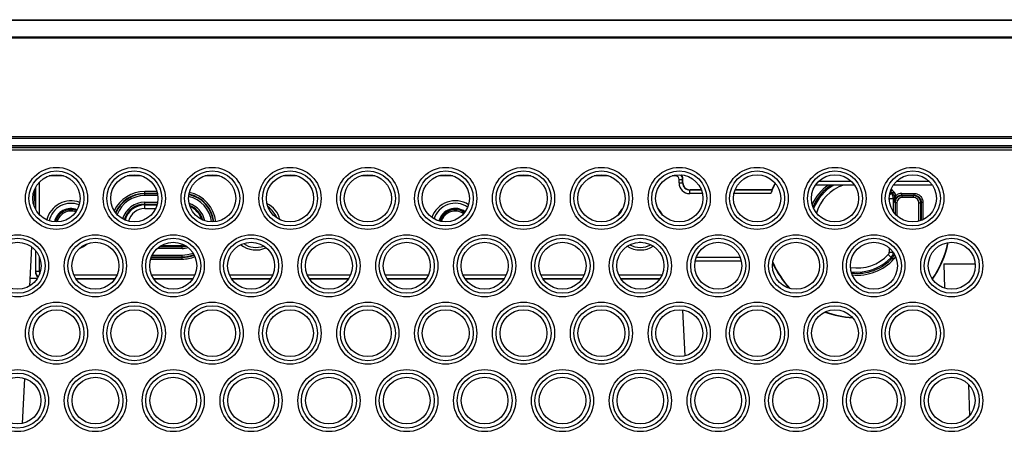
# Model space of a CAD drawing. Header units: inches. Extents: x 0 to 34, y 0 to 22.
# Tile 19 of 22: x 18.2 to 20.3, y 10.8 to 11.6. Entities that reach past the tile are written whole.
import ezdxf

# ---------------------------------------------------------------- set-up
doc = ezdxf.new("R2010")
doc.units = ezdxf.units.IN
doc.header["$LTSCALE"] = 1.87
doc.header["$MEASUREMENT"] = 0
doc.layers.get('0').update_dxf_attribs({"linetype": 'CONTINUOUS'})
doc.layers.add('DIMENSIONS', color=7, linetype='CONTINUOUS')
doc.styles.get("Standard").update_dxf_attribs({"font": 'txt', "width": 0.8})
doc.dimstyles.new('DIMSTYLE_1', dxfattribs={"dimtxt": 0.125, "dimasz": 0.18, "dimexe": 0.125, "dimexo": 0.0625, "dimgap": 0.09, "dimtad": 0, "dimtih": 1, "dimtoh": 1, "dimdec": 3, "dimlfac": 1.333333, "dimzin": 4, "dimdsep": 46, "dimtxsty": 'STANDARD', "dimblk": '_FILLED', "dimblk1": '_FILLED', "dimblk2": '_FILLED', "dimcen": 0.09, "dimadec": 0, "dimazin": 0, "dimtp": 0.001, "dimtm": 0.001, "dimtfac": 1, "dimtdec": 3, "dimtofl": 0, "dimtmove": 0, "dimatfit": 3, "dimldrblk": '_FILLED', "dimfxl": 1, "dimtolj": 1, "dimtzin": 4, "dimarcsym": 0})

# ---------------------------------------------------------------- blocks, each defined once
blk = doc.blocks.new('*D14')
at = {"layer": 'DIMENSIONS', "color": 2, "linetype": 'CONTINUOUS'}
blk.add_line((13.7229, 10.9522), (13.7229, 8.7679), dxfattribs=at)
at = {"layer": 'DIMENSIONS', "color": 2, "linetype": 'CONTINUOUS', "insert": (13.6604, 8.7054), "char_height": 0.125, "width": 1.425, "attachment_point": 3, "rotation": 90, "line_spacing_factor": 0.9}
blk.add_mtext('9.245{\\Ftxt.shx;\\W1.000000;\\H0.125000; }[234.82]', dxfattribs=at)
blk = doc.blocks.new('_FILLED')
at = {"color": 0, "linetype": 'BYBLOCK'}
blk.add_solid([(0, 0), (-1, 0.174), (-1, -0.174)], dxfattribs=at)

msp = doc.modelspace()

# ---------------------------------------------------------------- linework, layer by layer
at = {"color": 7, "linetype": 'CONTINUOUS'}
for p, q in [((13.86238, 11.63792), (20.61354, 11.63792)), ((13.86238, 11.63706), (20.35662, 11.63706)), ((20.35662, 11.60128), (13.86238, 11.60128)), ((20.35662, 11.5992), (13.86238, 11.5992)), ((20.65655, 11.39101), (13.86238, 11.39101)), ((20.6528, 11.38719), (13.86238, 11.38719)), ((20.63937, 11.37206), (13.86238, 11.37206)), ((20.64299, 11.36832), (13.86238, 11.36832)), ((20.65155, 11.36802), (13.86238, 11.36802)), ((20.65662, 11.36277), (13.86238, 11.36277)), ((18.27689, 11.29508), (18.27689, 11.22723)), ((18.3285, 11.3086), (18.2982, 11.3086)), ((18.4926, 11.3086), (18.4623, 11.3086)), ((18.6567, 11.3086), (18.6264, 11.3086)), ((18.8208, 11.3086), (18.7905, 11.3086)), ((18.9849, 11.3086), (18.9546, 11.3086)), ((19.149, 11.3086), (19.1187, 11.3086)), ((19.3131, 11.3086), (19.2828, 11.3086)), ((19.4772, 11.3086), (19.4469, 11.3086)), ((19.61821, 11.3086), (19.611, 11.3086)), ((19.61821, 11.3086), (19.61821, 11.31032)), ((19.62571, 11.3011), (19.63321, 11.3011)), ((19.62571, 11.2936), (19.62571, 11.3011)), ((19.62571, 11.2936), (19.63321, 11.2936)), ((19.63321, 11.30111), (19.6338, 11.3017)), ((19.63321, 11.2936), (19.63321, 11.30111)), ((19.6338, 11.29419), (19.63321, 11.2936)), ((19.6338, 11.29419), (19.6338, 11.3017)), ((19.98952, 11.29643), (19.91919, 11.29643)), ((20.15362, 11.29643), (20.08329, 11.29643)), ((18.26703, 11.27942), (18.26537, 11.24782)), ((18.2688, 11.28341), (18.2688, 11.2389)), ((18.2694, 11.28456), (18.2694, 11.23775)), ((18.52518, 11.27538), (18.49943, 11.27538)), ((18.49943, 11.2669), (18.49943, 11.27538)), ((18.52614, 11.27163), (18.49943, 11.27163)), ((18.52634, 11.27064), (18.49943, 11.27064)), ((19.6488, 11.27919), (19.64821, 11.2786)), ((19.6728, 11.2786), (19.64821, 11.2786)), ((19.64821, 11.2711), (19.64821, 11.2786)), ((19.67495, 11.2711), (19.64821, 11.2711)), ((19.67257, 11.27919), (19.6488, 11.27919)), ((19.81891, 11.2711), (19.74146, 11.2711)), ((19.8217, 11.2786), (19.74361, 11.2786)), ((19.8213, 11.27919), (19.74384, 11.27919)), ((19.8213, 11.27919), (19.8217, 11.2786)), ((19.99553, 11.28917), (19.91318, 11.28917)), ((20.06909, 11.26779), (20.0731, 11.27155)), ((20.07597, 11.27248), (20.07874, 11.27501)), ((20.15963, 11.28917), (20.07728, 11.28917)), ((20.09503, 11.27163), (20.12115, 11.27163)), ((20.09503, 11.26788), (20.09503, 11.27163)), ((20.12115, 11.26788), (20.12115, 11.27163)), ((18.52692, 11.2669), (18.49943, 11.2669)), ((18.49943, 11.25281), (18.52655, 11.25281)), ((18.49943, 11.23972), (18.49943, 11.25281)), ((20.06884, 11.2606), (20.06885, 11.25666)), ((20.07717, 11.26129), (20.0772, 11.23327)), ((20.083, 11.26726), (20.07938, 11.26628)), ((20.07996, 11.25846), (20.07996, 11.25768)), ((20.07996, 11.25768), (20.08003, 11.25288)), ((20.08112, 11.25179), (20.08003, 11.25288)), ((20.08074, 11.25895), (20.08166, 11.26219)), ((20.08487, 11.25179), (20.08112, 11.25179)), ((20.08112, 11.25179), (20.08112, 11.2282)), ((20.08487, 11.25179), (20.08487, 11.22438)), ((20.09502, 11.26788), (20.12115, 11.26788)), ((20.09611, 11.26679), (20.09502, 11.26788)), ((20.12006, 11.26679), (20.09611, 11.26679)), ((20.09612, 11.26304), (20.09612, 11.26679)), ((20.12006, 11.26304), (20.09612, 11.26304)), ((20.12006, 11.26679), (20.12115, 11.26788)), ((20.12006, 11.26304), (20.12006, 11.26679)), ((20.13131, 11.25179), (20.13506, 11.25179)), ((20.13131, 11.21304), (20.13131, 11.25179)), ((20.13506, 11.2518), (20.13615, 11.25288)), ((20.13506, 11.21421), (20.13506, 11.2518)), ((20.13615, 11.25288), (20.1399, 11.25288)), ((20.13615, 11.25288), (20.13615, 11.21461)), ((20.1399, 11.25288), (20.1399, 11.21621)), ((18.49943, 11.24907), (18.52576, 11.24907)), ((18.49943, 11.24722), (18.52526, 11.24722)), ((18.49943, 11.23972), (18.52241, 11.23972)), ((18.26071, 11.15896), (18.25638, 11.07626)), ((18.2688, 11.15148), (18.2688, 11.10669)), ((18.2694, 11.15079), (18.2694, 11.10728)), ((18.57818, 11.15557), (18.52596, 11.15557)), ((18.57818, 11.15932), (18.53059, 11.15932)), ((18.57818, 11.16117), (18.53335, 11.16117)), ((18.57818, 11.15557), (18.57818, 11.16498)), ((20.06885, 11.15653), (20.06884, 11.14779)), ((20.07717, 11.1471), (20.07733, 11.14703)), ((18.27689, 11.13853), (18.27689, 11.10728)), ((18.51193, 11.13301), (18.57818, 11.13301)), ((18.5132, 11.13676), (18.57818, 11.13676)), ((18.51358, 11.13774), (18.57818, 11.13774)), ((18.51529, 11.14149), (18.57818, 11.14149)), ((18.57818, 11.13301), (18.57818, 11.14149)), ((19.65967, 11.12919), (19.75674, 11.12919)), ((19.65979, 11.12978), (19.75662, 11.12978)), ((19.6621, 11.13728), (19.75431, 11.13728)), ((20.06683, 11.14272), (20.0731, 11.13684)), ((20.0731, 11.13684), (20.07597, 11.13591)), ((20.07597, 11.1359), (20.07874, 11.13337)), ((20.07938, 11.14211), (20.08046, 11.14181)), ((18.2694, 11.10728), (18.2688, 11.10669)), ((18.27689, 11.10728), (18.2694, 11.10728)), ((20.18412, 11.12289), (20.24994, 11.12289)), ((20.18412, 11.12289), (20.18545, 11.07179)), ((18.27281, 11.09192), (18.2572, 11.09192)), ((18.34971, 11.09978), (18.4411, 11.09978)), ((18.35365, 11.09228), (18.43716, 11.09228)), ((18.35405, 11.09169), (18.43676, 11.09169)), ((18.51381, 11.09978), (18.6052, 11.09978)), ((18.51775, 11.09228), (18.60126, 11.09228)), ((18.51815, 11.09169), (18.60086, 11.09169)), ((18.67791, 11.09978), (18.7693, 11.09978)), ((18.68185, 11.09228), (18.76536, 11.09228)), ((18.68225, 11.09169), (18.76496, 11.09169)), ((18.84201, 11.09978), (18.9334, 11.09978)), ((18.84595, 11.09228), (18.92946, 11.09228)), ((18.84635, 11.09169), (18.92906, 11.09169)), ((19.00611, 11.09978), (19.0975, 11.09978)), ((19.01005, 11.09228), (19.09356, 11.09228)), ((19.01045, 11.09169), (19.09316, 11.09169)), ((19.17021, 11.09978), (19.2616, 11.09978)), ((19.17415, 11.09228), (19.25766, 11.09228)), ((19.17455, 11.09169), (19.25726, 11.09169)), ((19.33431, 11.09978), (19.4257, 11.09978)), ((19.33825, 11.09228), (19.42176, 11.09228)), ((19.33865, 11.09169), (19.42136, 11.09169)), ((19.49841, 11.09978), (19.5898, 11.09978)), ((19.50235, 11.09228), (19.58586, 11.09228)), ((19.50275, 11.09169), (19.58546, 11.09169)), ((19.63893, 10.92923), (19.63388, 11.02568)), ((18.24618, 10.88166), (18.2412, 10.78667)), ((20.23599, 10.86881), (20.23772, 10.80271))]:
    msp.add_line(p, q, dxfattribs=at)
for centre, radius in [((18.31335, 11.26108), 0.06548), ((18.31335, 11.26108), 0.05801), ((18.47745, 11.26108), 0.06548), ((18.47745, 11.26108), 0.05801), ((18.64155, 11.26108), 0.06548), ((18.64155, 11.26108), 0.05801), ((18.80565, 11.26108), 0.06548), ((18.80565, 11.26108), 0.05801), ((18.96975, 11.26108), 0.06548), ((18.96975, 11.26108), 0.05801), ((19.13385, 11.26108), 0.06548), ((19.13385, 11.26108), 0.05801), ((19.29795, 11.26108), 0.06548), ((19.29795, 11.26108), 0.05801), ((19.46205, 11.26108), 0.06548), ((19.46205, 11.26108), 0.05801), ((19.62615, 11.26108), 0.06548), ((19.62615, 11.26108), 0.05801), ((19.79025, 11.26108), 0.06548), ((19.79025, 11.26108), 0.05801), ((19.95435, 11.26108), 0.06548), ((19.95435, 11.26108), 0.05801), ((20.11845, 11.26108), 0.06548), ((20.11845, 11.26108), 0.05801), ((18.2313, 11.11897), 0.06548), ((18.2313, 11.11897), 0.05801), ((18.3954, 11.11897), 0.06548), ((18.3954, 11.11897), 0.05801), ((18.5595, 11.11897), 0.06548), ((18.5595, 11.11897), 0.05801), ((18.7236, 11.11897), 0.06548), ((18.7236, 11.11897), 0.05801), ((18.8877, 11.11897), 0.06548), ((18.8877, 11.11897), 0.05801), ((19.0518, 11.11897), 0.06548), ((19.0518, 11.11897), 0.05801), ((19.2159, 11.11897), 0.06548), ((19.2159, 11.11897), 0.05801), ((19.38, 11.11897), 0.06548), ((19.38, 11.11897), 0.05801), ((19.5441, 11.11897), 0.06548), ((19.5441, 11.11897), 0.05801), ((19.7082, 11.11897), 0.06548), ((19.7082, 11.11897), 0.05801), ((19.8723, 11.11897), 0.06548), ((19.8723, 11.11897), 0.05801), ((20.0364, 11.11897), 0.06548), ((20.0364, 11.11897), 0.05801), ((20.2005, 11.11897), 0.06548), ((20.2005, 11.11897), 0.05801), ((18.31335, 10.97685), 0.06548), ((18.47745, 10.97685), 0.06548), ((18.64155, 10.97685), 0.06548), ((18.80565, 10.97685), 0.06548), ((18.96975, 10.97685), 0.06548), ((19.13385, 10.97685), 0.06548), ((19.29795, 10.97685), 0.06548), ((19.46205, 10.97685), 0.06548), ((19.62615, 10.97685), 0.06548), ((19.79025, 10.97685), 0.06548), ((19.95435, 10.97685), 0.06548), ((20.11845, 10.97685), 0.06548), ((18.31335, 10.97685), 0.05801), ((18.47745, 10.97685), 0.05801), ((18.64155, 10.97685), 0.05801), ((18.80565, 10.97685), 0.05801), ((18.96975, 10.97685), 0.05801), ((19.13385, 10.97685), 0.05801), ((19.29795, 10.97685), 0.05801), ((19.46205, 10.97685), 0.05801), ((19.62615, 10.97685), 0.05801), ((19.79025, 10.97685), 0.05801), ((19.95435, 10.97685), 0.05801), ((20.11845, 10.97685), 0.05801), ((18.2313, 10.83474), 0.06548), ((18.3954, 10.83474), 0.06548), ((18.5595, 10.83474), 0.06548), ((18.7236, 10.83474), 0.06548), ((18.8877, 10.83474), 0.06548), ((19.0518, 10.83474), 0.06548), ((19.2159, 10.83474), 0.06548), ((19.38, 10.83474), 0.06548), ((19.5441, 10.83474), 0.06548), ((19.7082, 10.83474), 0.06548), ((19.8723, 10.83474), 0.06548), ((20.0364, 10.83474), 0.06548), ((20.2005, 10.83474), 0.06548), ((18.2313, 10.83474), 0.05801), ((18.3954, 10.83474), 0.05801), ((18.5595, 10.83474), 0.05801), ((18.7236, 10.83474), 0.05801), ((18.8877, 10.83474), 0.05801), ((19.0518, 10.83474), 0.05801), ((19.2159, 10.83474), 0.05801), ((19.38, 10.83474), 0.05801), ((19.5441, 10.83474), 0.05801), ((19.7082, 10.83474), 0.05801), ((19.8723, 10.83474), 0.05801), ((20.0364, 10.83474), 0.05801), ((20.2005, 10.83474), 0.05801)]:
    msp.add_circle(centre, radius, dxfattribs=at)
for centre, radius, start, end in [((19.61821, 11.3011), 0.0075, 0.005, 89.99508), ((19.64821, 11.2936), 0.0225, 179.9986, 270.00108), ((19.61822, 11.3011), 0.015, 0.02244, 40.513), ((19.64821, 11.2936), 0.01499, 179.99425, 270.00709), ((20.0013, 11.20419), 0.19428, 152.79002, 159.85491), ((20.0013, 11.20419), 0.195, 152.71271, 157.38014), ((18.49943, 11.20419), 0.07119, 90, 154.50675), ((18.49943, 11.20419), 0.06744, 90, 156.39151), ((18.49943, 11.20419), 0.06645, 90, 156.85705), ((18.57818, 11.20419), 0.06744, 6.2145, 77.68935), ((18.57818, 11.20419), 0.07119, 6.22625, 77.68394), ((20.0013, 11.20419), 0.10494, 125.91576, 155.02354), ((20.0013, 11.20419), 0.10119, 122.83419, 157.38858), ((20.0013, 11.20419), 0.09845, 120.26497, 158.92031), ((20.0013, 11.20419), 0.08985, 108.84178, 163.15625), ((20.0013, 11.20419), 0.09845, 43.17193, 45.38969), ((20.0013, 11.20419), 0.10119, 42.44664, 46.20467), ((20.0013, 11.20419), 0.10494, 42.44664, 47.05839), ((20.32586, 10.50052), 0.8114, 107.93722, 108.15021), ((20.06215, 11.26128), 0.01502, 0.05582, 43.17063), ((20.0649, 11.26236), 0.015, 15.14696, 42.44839), ((20.0649, 11.26236), 0.01875, 15.15064, 42.44643), ((20.09503, 11.25288), 0.01875, 90.00319, 129.90403), ((18.3438, 11.20419), 0.05182, 68.94539, 167.29914), ((18.3438, 11.20419), 0.04656, 68.04467, 168.21873), ((18.49943, 11.20419), 0.0627, 90, 158.54476), ((18.49943, 11.20419), 0.04862, 90, 163.64982), ((18.57818, 11.20419), 0.0627, 6.57714, 77.33262), ((18.57818, 11.20419), 0.06645, 6.25106, 77.64673), ((18.57818, 11.20419), 0.04862, 11.56452, 72.36233), ((18.7338, 11.20419), 0.05182, 13.44183, 63.36592), ((19.1538, 11.20419), 0.05182, 57.2563, 161.36033), ((19.1538, 11.20419), 0.04656, 55.63903, 162.97373), ((20.0614, 11.26058), 0.00744, 0.11155, 12.35673), ((20.06953, 11.34063), 0.08004, 269.50683, 271.71407), ((20.24817, 10.829), 0.46488, 111.21823, 111.58275), ((20.99123, 11.26875), 0.91134, 180.40144, 180.6472), ((20.09503, 11.25288), 0.015, 174.94835, 179.99735), ((20.0951, 11.25287), 0.01508, 159.89463, 174.93796), ((20.10954, 11.2522), 0.02958, 166.81534, 168.65507), ((20.09504, 11.25288), 0.01502, 154.81608, 159.84252), ((20.09502, 11.25288), 0.015, 90.00005, 154.8121), ((20.13807, 11.24377), 0.05934, 161.16165, 161.91098), ((20.15136, 11.23923), 0.07338, 160.57779, 161.16266), ((20.09612, 11.25179), 0.01125, 90.00501, 179.99507), ((20.12006, 11.25179), 0.01125, 0.00501, 89.99508), ((18.3438, 11.20419), 0.03568, 68.17607, 168.09537), ((18.3438, 11.20419), 0.03343, 68.72515, 167.54948), ((18.3438, 11.20419), 0.03303, 68.84284, 167.40798), ((18.34399, 11.20442), 0.03, 70.13551, 166.58686), ((18.49943, 11.20419), 0.04487, 90, 164.57741), ((18.49943, 11.20419), 0.04303, 90, 164.95067), ((18.49943, 11.20419), 0.03553, 90, 165.74987), ((18.57818, 11.20419), 0.04487, 14.64888, 69.25838), ((18.57818, 11.20419), 0.04303, 16.7556, 67.15307), ((18.57818, 11.20419), 0.03553, 39.0635, 45.0477), ((18.7338, 11.20419), 0.04656, 19.87018, 56.8771), ((19.1538, 11.20419), 0.03568, 53.73882, 164.86408), ((19.1538, 11.20419), 0.03343, 53.70562, 164.89349), ((19.1538, 11.20419), 0.03303, 53.69845, 164.8755), ((19.15362, 11.20442), 0.03, 53.46966, 164.94076), ((19.5438, 11.20419), 0.05182, 134.12225, 156.11888), ((19.5438, 11.20419), 0.05182, 25.09074, 44.23271), ((19.5438, 11.20419), 0.03568, 266.86355, 273.36992), ((20.0013, 11.20419), 0.19428, 324.47192, 349.23959), ((20.0013, 11.20419), 0.195, 324.39734, 349.31332), ((18.3438, 11.20419), 0.05182, 290.58898, 311.78901), ((18.57818, 11.20419), 0.04303, 270, 278.81885), ((18.57818, 11.20419), 0.04487, 270, 281.44885), ((18.57818, 11.20419), 0.04862, 270, 285.32144), ((18.57818, 11.20419), 0.0627, 270, 291.53449), ((18.7338, 11.20419), 0.05182, 231.73986, 294.6258), ((18.7338, 11.20419), 0.04656, 235.38062, 290.95568), ((19.5438, 11.20419), 0.05182, 238.1591, 302.24322), ((19.5438, 11.20419), 0.04656, 241.60919, 298.79608), ((20.06141, 11.1478), 0.00742, 316.82414, 359.89641), ((20.06215, 11.14711), 0.01502, 316.82932, 359.94416), ((18.57818, 11.20419), 0.06645, 270, 292.04883), ((18.57818, 11.20419), 0.06744, 270, 292.14083), ((18.57818, 11.20419), 0.07119, 270, 292.29364), ((20.0013, 11.20419), 0.195, 203.9007, 222.93859), ((20.0013, 11.20419), 0.19428, 203.59192, 223.29902), ((20.0013, 11.20419), 0.08985, 260.80167, 316.82807), ((20.0013, 11.20419), 0.09845, 262.46626, 316.82806), ((20.0013, 11.20419), 0.10119, 263.14985, 317.55579), ((20.0013, 11.20419), 0.10494, 264.19156, 317.55336), ((20.0649, 11.14602), 0.015, 317.5677, 344.84329), ((20.06491, 11.14602), 0.01874, 317.55041, 336.10847), ((20.06426, 11.1462), 0.01566, 344.83743, 349.30582), ((18.28439, 11.10728), 0.015, 180.02661, 231.17664), ((18.28439, 11.10728), 0.0075, 179.99817, 214.60676), ((20.0013, 11.20419), 0.195, 249.56045, 267.09365), ((20.0013, 11.20419), 0.19428, 249.75271, 266.89025)]:
    msp.add_arc(centre, radius, start, end, dxfattribs=at)
for centre, major_axis in [((18.31335, 11.26116), (0, 0.04981)), ((18.47745, 11.26116), (0, 0.04981)), ((18.64155, 11.26116), (0, 0.04981)), ((18.80565, 11.26116), (0, 0.04981)), ((18.96975, 11.26116), (0, 0.04981)), ((19.13385, 11.26116), (0, 0.04981)), ((19.29795, 11.26116), (0, 0.04981)), ((19.46205, 11.26116), (0, 0.04981)), ((19.62615, 11.26116), (0, 0.04981)), ((19.79025, 11.26116), (0, 0.04981)), ((19.95435, 11.26116), (0, 0.04981)), ((20.11845, 11.26116), (0, 0.04981)), ((18.2313, 11.11904), (0, 0.04959)), ((18.3954, 11.11904), (0, 0.04959)), ((18.5595, 11.11904), (0, 0.04959)), ((18.7236, 11.11904), (0, 0.04959)), ((18.8877, 11.11904), (0, 0.04959)), ((19.0518, 11.11904), (0, 0.04959)), ((19.2159, 11.11904), (0, 0.04959)), ((19.38, 11.11904), (0, 0.04959)), ((19.5441, 11.11904), (0, 0.04959)), ((19.7082, 11.11904), (0, 0.04959)), ((19.8723, 11.11904), (0, 0.04959)), ((20.0364, 11.11904), (0, 0.04959)), ((20.2005, 11.11904), (0, 0.04959)), ((18.31335, 10.97693), (0, 0.04938)), ((18.47745, 10.97693), (0, 0.04938)), ((18.64155, 10.97693), (0, 0.04938)), ((18.80565, 10.97693), (0, 0.04938)), ((18.96975, 10.97693), (0, 0.04938)), ((19.13385, 10.97693), (0, 0.04938)), ((19.29795, 10.97693), (0, 0.04938)), ((19.46205, 10.97693), (0, 0.04938)), ((19.62615, 10.97693), (0, 0.04938)), ((19.79025, 10.97693), (0, 0.04938)), ((19.95435, 10.97693), (0, 0.04938)), ((20.11845, 10.97693), (0, 0.04938)), ((18.2313, 10.83481), (0, 0.04916)), ((18.3954, 10.83481), (0, 0.04916)), ((18.5595, 10.83481), (0, 0.04916)), ((18.7236, 10.83481), (0, 0.04916)), ((18.8877, 10.83481), (0, 0.04916)), ((19.0518, 10.83481), (0, 0.04916)), ((19.2159, 10.83481), (0, 0.04916)), ((19.38, 10.83481), (0, 0.04916)), ((19.5441, 10.83481), (0, 0.04916)), ((19.7082, 10.83481), (0, 0.04916)), ((19.8723, 10.83481), (0, 0.04916)), ((20.0364, 10.83481), (0, 0.04916)), ((20.2005, 10.83481), (0, 0.04916))]:
    msp.add_ellipse(centre, major_axis=major_axis, ratio=0.9999988, dxfattribs=at)
for centre, major_axis, start_param, end_param in [((19.6188, 11.30169), (0.01061, 0.01061), -0.7852459, -0.1366189), ((19.64881, 11.2942), (-0.01061, -0.01061), -0.7852459, 0.7852459), ((18.28381, 11.1067), (0.01061, 0.01061), -3.9268385, -3.0179789)]:
    msp.add_ellipse(centre, major_axis=major_axis, ratio=0.9996955, start_param=start_param, end_param=end_param, dxfattribs=at)
for points, knots in [([(20.12115, 11.27163), (20.12238, 11.27163), (20.12483, 11.27139), (20.12837, 11.27031), (20.13164, 11.26857), (20.13449, 11.26622), (20.13684, 11.26336), (20.13858, 11.2601), (20.13966, 11.25656), (20.1399, 11.2541), (20.1399, 11.25288)], [0, 0, 0, 0, 0.1248967, 0.2500257, 0.3750087, 0.5000015, 0.6249956, 0.74998, 0.8751051, 1, 1, 1, 1]), ([(20.07192, 11.26063), (20.07228, 11.26064), (20.07298, 11.26067), (20.07397, 11.26073), (20.07486, 11.26079), (20.07563, 11.26087), (20.07625, 11.26096), (20.07671, 11.26106), (20.07699, 11.26114), (20.07713, 11.26122), (20.07716, 11.26127), (20.07717, 11.26129)], [0, 0, 0, 0, 0.2034191, 0.3915948, 0.56017, 0.7052385, 0.8236046, 0.9123803, 0.9703107, 0.988154, 1, 1, 1, 1]), ([(20.07938, 11.26628), (20.07947, 11.26595), (20.07977, 11.26466), (20.07991, 11.26334), (20.07992, 11.26237)], [0, 0, 0, 0, 0.2610778, 1, 1, 1, 1]), ([(20.08215, 11.26363), (20.08185, 11.26358), (20.08142, 11.26348), (20.08088, 11.26329), (20.08037, 11.26305), (20.07993, 11.26269), (20.07992, 11.26237)], [0, 0, 0, 0, 0.3466511, 0.4992521, 0.6347315, 1, 1, 1, 1]), ([(20.08003, 11.25288), (20.08002, 11.25417), (20.08015, 11.2559), (20.08046, 11.25759), (20.08054, 11.25802)], [0, 0, 0, 0, 0.7494972, 1, 1, 1, 1]), ([(20.09611, 11.26679), (20.09513, 11.26679), (20.09317, 11.26659), (20.09034, 11.26574), (20.08773, 11.26434), (20.08544, 11.26246), (20.08356, 11.26018), (20.08217, 11.25757), (20.08131, 11.25474), (20.08112, 11.25277), (20.08112, 11.25179)], [0, 0, 0, 0, 0.1248966, 0.2500274, 0.3750079, 0.4999992, 0.6249923, 0.7499738, 0.8751017, 1, 1, 1, 1]), ([(20.08215, 11.26363), (20.08226, 11.26393), (20.08265, 11.2651), (20.08295, 11.26633), (20.083, 11.26726)], [0, 0, 0, 0, 0.2478679, 1, 1, 1, 1]), ([(20.13506, 11.2518), (20.13506, 11.25278), (20.13487, 11.25474), (20.13401, 11.25757), (20.13261, 11.26018), (20.13073, 11.26247), (20.12845, 11.26434), (20.12584, 11.26574), (20.12301, 11.2666), (20.12104, 11.26679), (20.12006, 11.26679)], [0, 0, 0, 0, 0.1248966, 0.2500274, 0.3750079, 0.4999992, 0.6249923, 0.7499738, 0.8751017, 1, 1, 1, 1]), ([(20.12115, 11.26788), (20.12213, 11.26788), (20.1241, 11.26768), (20.12693, 11.26683), (20.12954, 11.26543), (20.13182, 11.26355), (20.1337, 11.26127), (20.1351, 11.25866), (20.13596, 11.25583), (20.13615, 11.25386), (20.13615, 11.25288)], [0, 0, 0, 0, 0.1248984, 0.250028, 0.3750094, 0.500001, 0.6249934, 0.749976, 0.8751033, 1, 1, 1, 1]), ([(20.06884, 11.14779), (20.06936, 11.14779), (20.07038, 11.14779), (20.07189, 11.14776), (20.0733, 11.1477), (20.07455, 11.14762), (20.07559, 11.14752), (20.07631, 11.14742), (20.07674, 11.14732), (20.07696, 11.14725), (20.0771, 11.14719), (20.07716, 11.14713), (20.07717, 11.1471)], [0, 0, 0, 0, 0.1845464, 0.3662313, 0.5361371, 0.6872248, 0.8132428, 0.909176, 0.9445398, 0.9712007, 0.9893084, 1, 1, 1, 1])]:
    msp.add_open_spline(points, degree=3, knots=knots, dxfattribs=at)

# ---------------------------------------------------------------- dimensions: what is measured, and where the dimension line sits
at = {"layer": 'DIMENSIONS', "color": 2, "linetype": 'CONTINUOUS'}
dim = msp.add_ordinate_dim(feature_location=(13.72287, 10.95219), offset=(0, -2.18427), dtype=1, origin=(20.65662, 11.01469), dimstyle='DIMSTYLE_1', override={"dimtad": 1, "dimtih": 0, "dimtoh": 0}, dxfattribs=at)
dim.commit()
dim.dimension.update_dxf_attribs({"geometry": '*D14', "text_midpoint": (13.72287, 7.99292)})

doc.saveas('drawing.dxf')
